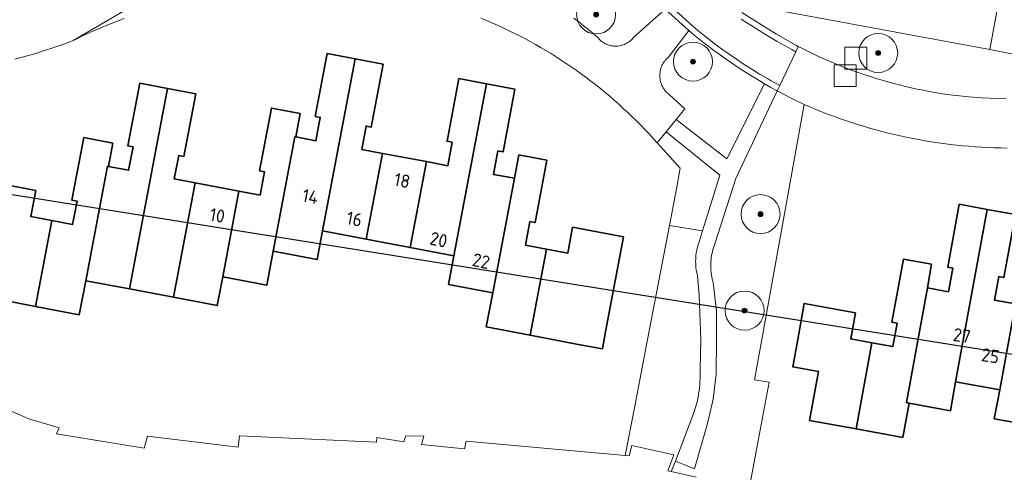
# Model space of a CAD drawing. Extents: x 154222 to 160093, y 456746 to 462495.
# Tile 186 of 254: x 158779 to 158880, y 460736 to 460783. Entities that reach past the tile are written whole.
import ezdxf
from ezdxf.enums import TextEntityAlignment as Align

# ---------------------------------------------------------------- set-up
doc = ezdxf.new("R2010")
doc.units = 0
doc.header["$LTSCALE"] = 0.75
doc.layers.get('0').update_dxf_attribs({"linetype": 'CONTINUOUS'})
doc.layers.get('DEFPOINTS').update_dxf_attribs({"linetype": 'CONTINUOUS'})
for name, color, linetype, lineweight in [('B-XX-GR-BEPLANTING_CULTUUR_BOSPLANTSOEN-GV', 252, 'CONTINUOUS', 18), ('B-XX-GR-BEPLANTING_CULTUUR_HEESTERS-GV', 252, 'CONTINUOUS', 18), ('B-XX-GR-BOOM-S', 252, 'CONTINUOUS', 25), ('B-XX-OG-BEBOUWING-GV', 6, 'CONTINUOUS', 35), ('B-XX-OG-BEBOUWING-T18', 1, 'CONTINUOUS', 18), ('B-XX-OG-TERREIN_ERF-GV', 252, 'CONTINUOUS', 18), ('B-XX-OG-WATER_SLOOT-GV', 252, 'CONTINUOUS', 18), ('B-XX-RI-GWA_RIOOLPUT-S', 252, 'CONTINUOUS', 25), ('B-XX-VH-VERHARDING_BETONSTRAATSTEEN-GV', 252, 'CONTINUOUS', 18), ('B-XX-VH-VERHARDING_STRAATBAKSTEEN-GV', 252, 'CONTINUOUS', 18)]:
    doc.layers.add(name, color=color, linetype=linetype, lineweight=lineweight)
doc.styles.add('NLCS-ISO-M-T18', font='NLCS-ISO.ttf', dxfattribs={"height": 1.8})

# ---------------------------------------------------------------- blocks, each defined once
blk = doc.blocks.new('SRI-PUT_INSPECTIEPUT_RIOOLPUT-SO')
at = {"color": 0, "linetype": 'ByBlock', "lineweight": 18}
blk.add_lwpolyline([(-1.125, -1.125), (1.125, -1.125), (1.125, 1.125), (-1.125, 1.125)], close=True, dxfattribs=at)
blk = doc.blocks.new('SGR-BOOM_01-SO')
at = {"linetype": 'ByBlock', "lineweight": 18}
h = blk.add_hatch(color=0, dxfattribs=at)
h.dxf.hatch_style = 1
edge = h.paths.add_edge_path()
edge.add_arc((0, 0), 0.25, 0, 360)
at = {"color": 0, "linetype": 'ByBlock', "lineweight": 18}
for radius in [2, 0.25]:
    blk.add_circle((0, 0), radius, dxfattribs=at)

msp = doc.modelspace()

# ---------------------------------------------------------------- linework, layer by layer
at = {"layer": 'B-XX-GR-BEPLANTING_CULTUUR_BOSPLANTSOEN-GV'}
for points in [[(158880.677, 460793.875), (158879.489, 460787.552), (158878.934, 460784.601), (158878.027, 460779.772), (158883.31, 460778.718)], [(158835.37, 460782.999), (158835.871, 460782.609), (158836.368, 460782.213), (158836.86, 460781.81), (158837.347, 460781.402), (158837.829, 460780.987), (158837.918, 460780.883), (158838.013, 460780.785), (158838.114, 460780.692), (158838.22, 460780.605), (158838.331, 460780.525), (158838.446, 460780.451), (158838.566, 460780.384), (158838.689, 460780.324), (158838.816, 460780.271), (158838.945, 460780.226), (158839.077, 460780.189), (158839.21, 460780.159), (158839.346, 460780.137), (158839.482, 460780.123), (158839.619, 460780.117), (158839.756, 460780.119), (158839.892, 460780.129), (158840.028, 460780.147), (158840.163, 460780.173), (158840.295, 460780.207), (158840.426, 460780.248), (158840.554, 460780.297), (158840.679, 460780.353), (158840.8, 460780.417), (158840.918, 460780.487), (158841.031, 460780.564), (158841.139, 460780.648), (158841.243, 460780.738), (158841.341, 460780.834), (158841.433, 460780.935), (158841.507, 460781.026), (158844.744, 460783.918)], [(158853.093, 460733.384), (158854.064, 460738.502), (158855.412, 460745.6), (158853.912, 460745.856), (158854.655, 460750), (158858.981, 460774.13), (158857.596, 460774.806), (158856.231, 460775.522), (158851.965, 460766.51), (158849.865, 460759.924), (158849.785, 460759.715), (158849.713, 460759.504), (158849.648, 460759.29), (158849.591, 460759.074), (158849.542, 460758.856), (158849.5, 460758.637), (158849.466, 460758.416), (158849.441, 460758.194), (158849.423, 460757.972), (158849.413, 460757.748), (158849.412, 460757.525), (158849.418, 460757.302), (158849.432, 460757.079), (158849.455, 460756.857), (158849.485, 460756.635), (158849.523, 460756.415), (158849.569, 460756.196), (158849.622, 460755.98), (158849.663, 460755.835), (158849.982, 460752.926), (158850, 460750), (158849.975, 460746.416), (158849.67, 460743.861), (158849.085, 460741.355), (158847.733, 460736.697), (158845.782, 460737.502), (158845.34, 460736.432), (158847.914, 460735.864)]]:
    msp.add_lwpolyline(points, dxfattribs=at)
msp.add_lwpolyline([(158848.567, 460761.151), (158845.185, 460761.685), (158842.931, 460750), (158841.608, 460743.144), (158840.632, 460738.087), (158841.043, 460738.05), (158841.303, 460739.098), (158845.635, 460738.157), (158845.012, 460736.505), (158845.34, 460736.432), (158845.782, 460737.502), (158847.71, 460742.555), (158847.89, 460743.162), (158847.969, 460743.469), (158848.04, 460743.778), (158848.103, 460744.088), (158848.158, 460744.4), (158848.205, 460744.713), (158848.244, 460745.027), (158848.276, 460745.342), (158848.299, 460745.658), (158848.315, 460745.974), (158848.322, 460746.291), (158848.322, 460746.608), (158848.313, 460746.923), (158848.313, 460746.926), (158848.375, 460750), (158848.233, 460754.538), (158848.065, 460756.488), (158848.055, 460756.524), (158848.003, 460756.732), (158847.959, 460756.942), (158847.923, 460757.154), (158847.895, 460757.366), (158847.875, 460757.58), (158847.862, 460757.794), (158847.858, 460758.009), (158847.862, 460758.223), (158847.873, 460758.437), (158847.893, 460758.651), (158847.92, 460758.864), (158847.956, 460759.075), (158847.999, 460759.285), (158848.051, 460759.494), (158848.109, 460759.7), (158848.176, 460759.904)], close=True, dxfattribs=at)
at = {"layer": 'B-XX-GR-BEPLANTING_CULTUUR_HEESTERS-GV'}
for points in [[(158883.31, 460778.718), (158878.027, 460779.772), (158850.976, 460784.767)], [(158852.613, 460783.561), (158854.323, 460782.459), (158856.138, 460781.331), (158858.001, 460780.286), (158858.195, 460780.183), (158858.389, 460780.082), (158858.939, 460779.8), (158859.494, 460779.525), (158860.051, 460779.257), (158860.612, 460778.996), (158861.176, 460778.743), (158861.744, 460778.497), (158862.315, 460778.258), (158862.888, 460778.026), (158863.465, 460777.802), (158864.044, 460777.586), (158864.627, 460777.377), (158865.212, 460777.176), (158865.799, 460776.982), (158866.389, 460776.796), (158866.981, 460776.617), (158867.576, 460776.446), (158868.172, 460776.283), (158868.771, 460776.128), (158869.372, 460775.98), (158869.974, 460775.84), (158870.579, 460775.708), (158871.185, 460775.584), (158871.792, 460775.468), (158872.401, 460775.359), (158873.012, 460775.258), (158873.623, 460775.166), (158874.236, 460775.081), (158874.595, 460775.035), (158875.875, 460774.909), (158877.158, 460774.81), (158879.694, 460774.697)]]:
    msp.add_lwpolyline(points, dxfattribs=at)
for points in [[(158847.679, 460781.289), (158847.176, 460781.709), (158845.077, 460778.988), (158844.971, 460778.897), (158844.871, 460778.799), (158844.777, 460778.696), (158844.688, 460778.588), (158844.606, 460778.475), (158844.53, 460778.358), (158844.462, 460778.236), (158844.4, 460778.111), (158844.346, 460777.982), (158844.299, 460777.851), (158844.259, 460777.716), (158844.228, 460777.58), (158844.204, 460777.443), (158844.188, 460777.304), (158844.181, 460777.165), (158844.181, 460777.025), (158844.189, 460776.885), (158844.205, 460776.747), (158844.229, 460776.609), (158844.261, 460776.473), (158844.3, 460776.339), (158844.348, 460776.207), (158844.402, 460776.079), (158844.464, 460775.954), (158844.533, 460775.832), (158844.609, 460775.715), (158844.691, 460775.602), (158844.78, 460775.494), (158844.875, 460775.391), (158844.975, 460775.294), (158845.081, 460775.203), (158845.152, 460775.148), (158846.735, 460773.668), (158845.871, 460772.595), (158851.046, 460768.551), (158854.919, 460776.258), (158854.646, 460776.417), (158854.084, 460776.752), (158853.525, 460777.094), (158852.971, 460777.442), (158852.421, 460777.797), (158851.876, 460778.159), (158851.334, 460778.528), (158850.798, 460778.903), (158850.266, 460779.285), (158849.739, 460779.673), (158849.216, 460780.068), (158848.699, 460780.469), (158848.186, 460780.876)], [(158850.352, 460766.852), (158844.849, 460771.329), (158843.915, 460770.173), (158846.277, 460767.583), (158845.944, 460765.617), (158845.185, 460761.685), (158848.567, 460761.151)]]:
    msp.add_lwpolyline(points, close=True, dxfattribs=at)
at = {"layer": 'B-XX-OG-BEBOUWING-GV'}
for points in [[(158812.934, 460778.807), (158810.064, 460779.351), (158808.84, 460772.903), (158809.367, 460772.803), (158808.912, 460770.4), (158806.86, 460770.789), (158806.762, 460770.808), (158804.533, 460759.049), (158809.028, 460758.196), (158809.585, 460761.145)], [(158815.817, 460778.261), (158812.934, 460778.807), (158809.585, 460761.145), (158814.08, 460760.294), (158815.75, 460769.105), (158813.611, 460769.51), (158814.067, 460771.913), (158814.594, 460771.811)], [(158826.418, 460776.251), (158823.582, 460776.789), (158822.363, 460770.343), (158822.888, 460770.242), (158822.433, 460767.839), (158820.246, 460768.253), (158818.575, 460759.442), (158823.068, 460758.591), (158823.071, 460758.591)], [(158793.71, 460775.771), (158790.861, 460776.312), (158789.64, 460769.873), (158790.168, 460769.773), (158789.712, 460767.37), (158787.639, 460767.765), (158787.541, 460767.784), (158785.314, 460756.032), (158789.806, 460755.177)], [(158796.596, 460775.223), (158793.71, 460775.771), (158789.806, 460755.177), (158794.3, 460754.322), (158796.529, 460766.076), (158794.393, 460766.48), (158794.848, 460768.884), (158795.376, 460768.784)], [(158829.328, 460775.7), (158826.418, 460776.251), (158823.071, 460758.591), (158823.068, 460758.591), (158822.511, 460755.643), (158827.046, 460754.785), (158829.273, 460766.543), (158827.122, 460766.95), (158827.578, 460769.353), (158828.107, 460769.253)], [(158807.316, 460773.192), (158804.345, 460773.755), (158803.124, 460767.316), (158803.652, 460767.217), (158803.196, 460764.813), (158801.023, 460765.225), (158799.353, 460756.415), (158803.871, 460755.555), (158804.533, 460759.049), (158806.762, 460770.808), (158806.86, 460770.789)], [(158788.096, 460770.164), (158785.118, 460770.732), (158783.894, 460764.293), (158784.423, 460764.192), (158783.965, 460761.788), (158781.816, 460762.197), (158780.146, 460753.386), (158784.65, 460752.529), (158785.314, 460756.032), (158787.541, 460767.784), (158787.639, 460767.765)], [(158820.246, 460768.253), (158815.75, 460769.105), (158814.08, 460760.294), (158818.575, 460759.442)], [(158832.6, 460768.403), (158829.728, 460768.946), (158829.273, 460766.543), (158827.046, 460754.785), (158826.382, 460751.282), (158830.876, 460750.43), (158832.557, 460759.28), (158830.403, 460759.689), (158830.858, 460762.092), (158831.388, 460761.991)], [(158780.182, 460765.277), (158774.945, 460766.268), (158773.72, 460759.8), (158776.357, 460759.299), (158775.404, 460754.288), (158780.146, 460753.386), (158781.816, 460762.197), (158779.676, 460762.605)], [(158801.023, 460765.225), (158796.529, 460766.076), (158794.3, 460754.322), (158798.794, 460753.467), (158799.353, 460756.415)], [(158877.749, 460763.356), (158874.888, 460763.878), (158873.711, 460757.412), (158874.241, 460757.315), (158873.801, 460754.902), (158871.62, 460755.299), (158869.474, 460743.507), (158869.742, 460743.458), (158873.988, 460742.682), (158874.525, 460745.634)], [(158880.648, 460762.828), (158877.749, 460763.356), (158874.525, 460745.634), (158879.039, 460744.809), (158880.647, 460753.654), (158878.502, 460754.044), (158878.94, 460756.458), (158879.471, 460756.362)], [(158832.557, 460759.28), (158830.876, 460750.43), (158835.635, 460749.528), (158838.291, 460749.025), (158838.621, 460750.764), (158840.472, 460760.524), (158835.239, 460761.514), (158834.736, 460758.867)], [(158872.059, 460757.71), (158869.169, 460758.239), (158867.989, 460751.773), (158868.521, 460751.676), (158868.214, 460749.999), (158868.079, 460749.262), (158865.92, 460749.656), (158864.31, 460740.807), (158869.098, 460739.933), (158869.742, 460743.458), (158869.474, 460743.507), (158871.62, 460755.299)], [(158864.258, 460752.734), (158859, 460753.688), (158858.329, 460750), (158857.819, 460747.193), (158860.467, 460746.709), (158859.549, 460741.677), (158864.31, 460740.807), (158865.92, 460749.656), (158863.771, 460750.049)], [(158885.161, 460752.834), (158880.647, 460753.654), (158879.039, 460744.809), (158878.486, 460741.861), (158882.938, 460741.047), (158883.014, 460741.034)]]:
    msp.add_lwpolyline(points, close=True, dxfattribs=at)
at = {"layer": 'B-XX-OG-TERREIN_ERF-GV'}
for points in [[(158850.976, 460784.767), (158878.027, 460779.772), (158878.934, 460784.601)], [(158773.984, 460744.249), (158779.486, 460741.839), (158782.569, 460740.917), (158782.308, 460740.292), (158791.313, 460738.833), (158791.653, 460740.062), (158800.94, 460738.946), (158801.08, 460740.114), (158815.119, 460739.448), (158815.159, 460739.931), (158817.939, 460739.491), (158818.139, 460740.096), (158819.972, 460740.078), (158819.752, 460739.192), (158824.163, 460738.774), (158824.323, 460739.56), (158840.632, 460738.087), (158841.608, 460743.144), (158842.931, 460750), (158845.185, 460761.685), (158845.944, 460765.617), (158846.277, 460767.583), (158843.915, 460770.173), (158843.501, 460770.637), (158843.081, 460771.095), (158842.655, 460771.547), (158842.224, 460771.995), (158841.787, 460772.436), (158841.344, 460772.872), (158840.895, 460773.302), (158840.441, 460773.727), (158839.982, 460774.145), (158839.517, 460774.558), (158839.047, 460774.964), (158838.572, 460775.365), (158838.091, 460775.759), (158837.606, 460776.147), (158837.116, 460776.529), (158836.62, 460776.904), (158836.12, 460777.273), (158835.616, 460777.636), (158835.106, 460777.992), (158834.593, 460778.341), (158834.074, 460778.684), (158833.552, 460779.02), (158833.025, 460779.35), (158832.493, 460779.672), (158831.958, 460779.988), (158831.419, 460780.297), (158830.876, 460780.598), (158830.328, 460780.893), (158829.778, 460781.181), (158829.223, 460781.461), (158828.665, 460781.735), (158828.104, 460782.001), (158827.539, 460782.26), (158826.97, 460782.512), (158826.399, 460782.756), (158825.825, 460782.993)], [(158789.242, 460782.966), (158788.625, 460782.73), (158788.011, 460782.487), (158787.401, 460782.236), (158786.793, 460781.977), (158786.189, 460781.712), (158785.587, 460781.439), (158784.99, 460781.159), (158784.395, 460780.871), (158784.022, 460780.686), (158783.689, 460780.559), (158783.07, 460780.33), (158782.449, 460780.109), (158781.824, 460779.895), (158781.197, 460779.688), (158780.568, 460779.49), (158779.936, 460779.299), (158779.302, 460779.115), (158778.666, 460778.939), (158778.028, 460778.771)], [(158774.945, 460766.268), (158780.182, 460765.277), (158779.676, 460762.605), (158781.816, 460762.197), (158783.965, 460761.788), (158784.423, 460764.192), (158783.894, 460764.293), (158785.118, 460770.732), (158788.096, 460770.164), (158787.639, 460767.765), (158789.712, 460767.37), (158790.168, 460769.773), (158789.64, 460769.873), (158790.861, 460776.312), (158793.71, 460775.771), (158796.596, 460775.223), (158795.376, 460768.784), (158794.848, 460768.884), (158794.393, 460766.48), (158796.529, 460766.076), (158801.023, 460765.225), (158803.196, 460764.813), (158803.652, 460767.217), (158803.124, 460767.316), (158804.345, 460773.755), (158807.316, 460773.192), (158806.86, 460770.789), (158808.912, 460770.4), (158809.367, 460772.803), (158808.84, 460772.903), (158810.064, 460779.351), (158812.934, 460778.807), (158815.817, 460778.261), (158814.594, 460771.811), (158814.067, 460771.913), (158813.611, 460769.51), (158815.75, 460769.105), (158820.246, 460768.253), (158822.433, 460767.839), (158822.888, 460770.242), (158822.363, 460770.343), (158823.582, 460776.789), (158826.418, 460776.251), (158829.328, 460775.7), (158828.107, 460769.253), (158827.578, 460769.353), (158827.122, 460766.95), (158829.273, 460766.543), (158829.728, 460768.946), (158832.6, 460768.403), (158831.388, 460761.991), (158830.858, 460762.092), (158830.403, 460759.689), (158832.557, 460759.28), (158834.736, 460758.867), (158835.239, 460761.514), (158840.472, 460760.524), (158838.621, 460750.764), (158838.291, 460749.025), (158835.635, 460749.528), (158830.876, 460750.43), (158826.382, 460751.282), (158827.046, 460754.785), (158822.511, 460755.643), (158823.068, 460758.591), (158818.575, 460759.442), (158814.08, 460760.294), (158809.585, 460761.145), (158809.028, 460758.196), (158804.533, 460759.049), (158803.871, 460755.555), (158799.353, 460756.415), (158798.794, 460753.467), (158794.3, 460754.322), (158789.806, 460755.177), (158785.314, 460756.032), (158784.65, 460752.529), (158780.146, 460753.386), (158775.404, 460754.288)], [(158879.802, 460769.65), (158879.153, 460769.66), (158878.503, 460769.677), (158877.854, 460769.703), (158877.205, 460769.737), (158876.556, 460769.779), (158875.908, 460769.828), (158875.261, 460769.886), (158874.615, 460769.952), (158873.969, 460770.025), (158873.324, 460770.107), (158872.68, 460770.196), (158872.038, 460770.293), (158871.397, 460770.399), (158870.757, 460770.512), (158870.118, 460770.633), (158869.481, 460770.762), (158868.846, 460770.898), (158868.212, 460771.043), (158867.581, 460771.195), (158866.951, 460771.355), (158866.323, 460771.523), (158865.697, 460771.698), (158865.074, 460771.882), (158864.453, 460772.073), (158863.834, 460772.271), (158863.218, 460772.477), (158862.604, 460772.691), (158861.993, 460772.912), (158861.385, 460773.141), (158860.779, 460773.377), (158860.177, 460773.621), (158859.577, 460773.872), (158858.981, 460774.13), (158854.655, 460750), (158853.912, 460745.856), (158855.412, 460745.6), (158854.064, 460738.502), (158853.093, 460733.384)], [(158882.938, 460741.047), (158878.486, 460741.861), (158879.039, 460744.809), (158874.525, 460745.634), (158873.988, 460742.682), (158869.742, 460743.458), (158869.098, 460739.933), (158864.31, 460740.807), (158859.549, 460741.677), (158860.467, 460746.709), (158857.819, 460747.193), (158858.329, 460750), (158859, 460753.688), (158864.258, 460752.734), (158863.771, 460750.049), (158865.92, 460749.656), (158868.079, 460749.262), (158868.214, 460749.999), (158868.521, 460751.676), (158867.989, 460751.773), (158869.169, 460758.239), (158872.059, 460757.71), (158871.62, 460755.299), (158873.801, 460754.902), (158874.241, 460757.315), (158873.711, 460757.412), (158874.888, 460763.878), (158877.749, 460763.356), (158880.648, 460762.828), (158879.471, 460756.362), (158878.94, 460756.458), (158878.502, 460754.044), (158880.647, 460753.654)]]:
    msp.add_lwpolyline(points, dxfattribs=at)
at = {"layer": 'B-XX-OG-WATER_SLOOT-GV'}
msp.add_lwpolyline([(158847.914, 460735.864), (158845.34, 460736.432), (158845.012, 460736.505), (158845.635, 460738.157), (158841.303, 460739.098), (158841.043, 460738.05), (158840.632, 460738.087), (158824.323, 460739.56), (158824.163, 460738.774), (158819.752, 460739.192), (158819.972, 460740.078), (158818.139, 460740.096), (158817.939, 460739.491), (158815.159, 460739.931), (158815.119, 460739.448), (158801.08, 460740.114), (158800.94, 460738.946), (158791.653, 460740.062), (158791.313, 460738.833), (158782.308, 460740.292), (158782.569, 460740.917), (158779.486, 460741.839), (158773.984, 460744.249)], dxfattribs=at)
at = {"layer": 'B-XX-VH-VERHARDING_BETONSTRAATSTEEN-GV'}
for points in [[(158778.028, 460778.771), (158778.666, 460778.939), (158779.302, 460779.115), (158779.936, 460779.299), (158780.568, 460779.49), (158781.197, 460779.688), (158781.824, 460779.895), (158782.449, 460780.109), (158783.07, 460780.33), (158783.689, 460780.559), (158784.022, 460780.686), (158800.809, 460790.516)], [(158879.694, 460774.697), (158877.158, 460774.81), (158875.875, 460774.909), (158874.595, 460775.035), (158874.236, 460775.081), (158873.623, 460775.166), (158873.012, 460775.258), (158872.401, 460775.359), (158871.792, 460775.468), (158871.185, 460775.584), (158870.579, 460775.708), (158869.974, 460775.84), (158869.372, 460775.98), (158868.771, 460776.128), (158868.172, 460776.283), (158867.576, 460776.446), (158866.981, 460776.617), (158866.389, 460776.796), (158865.799, 460776.982), (158865.212, 460777.176), (158864.627, 460777.377), (158864.044, 460777.586), (158863.465, 460777.802), (158862.888, 460778.026), (158862.315, 460778.258), (158861.744, 460778.497), (158861.176, 460778.743), (158860.612, 460778.996), (158860.051, 460779.257), (158859.494, 460779.525), (158858.939, 460779.8), (158858.389, 460780.082), (158858.132, 460779.539), (158856.488, 460776.065), (158856.231, 460775.522), (158857.596, 460774.806), (158858.981, 460774.13), (158859.577, 460773.872), (158860.177, 460773.621), (158860.779, 460773.377), (158861.385, 460773.141), (158861.993, 460772.912), (158862.604, 460772.691), (158863.218, 460772.477), (158863.834, 460772.271), (158864.453, 460772.073), (158865.074, 460771.882), (158865.697, 460771.698), (158866.323, 460771.523), (158866.951, 460771.355), (158867.581, 460771.195), (158868.212, 460771.043), (158868.846, 460770.898), (158869.481, 460770.762), (158870.118, 460770.633), (158870.757, 460770.512), (158871.397, 460770.399), (158872.038, 460770.293), (158872.68, 460770.196), (158873.324, 460770.107), (158873.969, 460770.025), (158874.615, 460769.952), (158875.261, 460769.886), (158875.908, 460769.828), (158876.556, 460769.779), (158877.205, 460769.737), (158877.854, 460769.703), (158878.503, 460769.677), (158879.153, 460769.66), (158879.802, 460769.65)]]:
    msp.add_lwpolyline(points, dxfattribs=at)
at = {"layer": 'B-XX-VH-VERHARDING_STRAATBAKSTEEN-GV'}
for points in [[(158800.809, 460790.516), (158784.022, 460780.686), (158784.395, 460780.871), (158784.99, 460781.159), (158785.587, 460781.439), (158786.189, 460781.712), (158786.793, 460781.977), (158787.401, 460782.236), (158788.011, 460782.487), (158788.625, 460782.73), (158789.242, 460782.966)], [(158825.825, 460782.993), (158826.399, 460782.756), (158826.97, 460782.512), (158827.539, 460782.26), (158828.104, 460782.001), (158828.665, 460781.735), (158829.223, 460781.461), (158829.778, 460781.181), (158830.328, 460780.893), (158830.876, 460780.598), (158831.419, 460780.297), (158831.958, 460779.988), (158832.493, 460779.672), (158833.025, 460779.35), (158833.552, 460779.02), (158834.074, 460778.684), (158834.593, 460778.341), (158835.106, 460777.992), (158835.616, 460777.636), (158836.12, 460777.273), (158836.62, 460776.904), (158837.116, 460776.529), (158837.606, 460776.147), (158838.091, 460775.759), (158838.572, 460775.365), (158839.047, 460774.964), (158839.517, 460774.558), (158839.982, 460774.145), (158840.441, 460773.727), (158840.895, 460773.302), (158841.344, 460772.872), (158841.787, 460772.436), (158842.224, 460771.995), (158842.655, 460771.547), (158843.081, 460771.095), (158843.501, 460770.637), (158843.915, 460770.173), (158844.849, 460771.329), (158845.871, 460772.595), (158846.735, 460773.668), (158845.152, 460775.148), (158845.081, 460775.203), (158844.975, 460775.294), (158844.875, 460775.391), (158844.78, 460775.494), (158844.691, 460775.602), (158844.609, 460775.715), (158844.533, 460775.832), (158844.464, 460775.954), (158844.402, 460776.079), (158844.348, 460776.207), (158844.3, 460776.339), (158844.261, 460776.473), (158844.229, 460776.609), (158844.205, 460776.747), (158844.189, 460776.885), (158844.181, 460777.025), (158844.181, 460777.165), (158844.188, 460777.304), (158844.204, 460777.443), (158844.228, 460777.58), (158844.259, 460777.716), (158844.299, 460777.851), (158844.346, 460777.982), (158844.4, 460778.111), (158844.462, 460778.236), (158844.53, 460778.358), (158844.606, 460778.475), (158844.688, 460778.588), (158844.777, 460778.696), (158844.871, 460778.799), (158844.971, 460778.897), (158845.077, 460778.988), (158847.176, 460781.709), (158844.744, 460783.918), (158841.507, 460781.026), (158841.433, 460780.935), (158841.341, 460780.834), (158841.243, 460780.738), (158841.139, 460780.648), (158841.031, 460780.564), (158840.918, 460780.487), (158840.8, 460780.417), (158840.679, 460780.353), (158840.554, 460780.297), (158840.426, 460780.248), (158840.295, 460780.207), (158840.163, 460780.173), (158840.028, 460780.147), (158839.892, 460780.129), (158839.756, 460780.119), (158839.619, 460780.117), (158839.482, 460780.123), (158839.346, 460780.137), (158839.21, 460780.159), (158839.077, 460780.189), (158838.945, 460780.226), (158838.816, 460780.271), (158838.689, 460780.324), (158838.566, 460780.384), (158838.446, 460780.451), (158838.331, 460780.525), (158838.22, 460780.605), (158838.114, 460780.692), (158838.013, 460780.785), (158837.918, 460780.883), (158837.829, 460780.987), (158837.347, 460781.402), (158836.86, 460781.81), (158836.368, 460782.213), (158835.871, 460782.609), (158835.37, 460782.999)], [(158844.744, 460783.918), (158847.176, 460781.709), (158847.679, 460781.289), (158848.186, 460780.876), (158848.699, 460780.469), (158849.216, 460780.068), (158849.739, 460779.673), (158850.266, 460779.285), (158850.798, 460778.903), (158851.334, 460778.528), (158851.876, 460778.159), (158852.421, 460777.797), (158852.971, 460777.442), (158853.525, 460777.094), (158854.084, 460776.752), (158854.646, 460776.417), (158854.919, 460776.258), (158855.572, 460775.885), (158856.231, 460775.522), (158856.488, 460776.065), (158856.169, 460776.239), (158855.851, 460776.416), (158855.535, 460776.595), (158855.22, 460776.777), (158854.415, 460777.253), (158853.618, 460777.743), (158852.83, 460778.247), (158852.051, 460778.765), (158851.281, 460779.296), (158850.521, 460779.841), (158849.77, 460780.4), (158849.029, 460780.971), (158848.299, 460781.556), (158847.579, 460782.153), (158845.116, 460784.389)], [(158845.116, 460784.389), (158847.579, 460782.153), (158848.299, 460781.556), (158849.029, 460780.971), (158849.77, 460780.4), (158850.521, 460779.841), (158851.281, 460779.296), (158852.051, 460778.765), (158852.83, 460778.247), (158853.618, 460777.743), (158854.415, 460777.253), (158855.22, 460776.777), (158855.535, 460776.595), (158855.851, 460776.416), (158856.169, 460776.239), (158856.488, 460776.065), (158858.132, 460779.539), (158858.029, 460779.593), (158857.925, 460779.647), (158857.822, 460779.701), (158857.719, 460779.756), (158856.963, 460780.167), (158856.214, 460780.592), (158855.472, 460781.03), (158854.739, 460781.481), (158854.014, 460781.945), (158853.51, 460782.255), (158853.011, 460782.573), (158852.517, 460782.9)], [(158852.517, 460782.9), (158853.011, 460782.573), (158853.51, 460782.255), (158854.014, 460781.945), (158854.739, 460781.481), (158855.472, 460781.03), (158856.214, 460780.592), (158856.963, 460780.167), (158857.719, 460779.756), (158857.822, 460779.701), (158857.925, 460779.647), (158858.029, 460779.593), (158858.132, 460779.539), (158858.389, 460780.082), (158858.195, 460780.183), (158858.001, 460780.286), (158856.138, 460781.331), (158854.323, 460782.459), (158852.613, 460783.561)]]:
    msp.add_lwpolyline(points, dxfattribs=at)
msp.add_lwpolyline([(158855.572, 460775.885), (158854.919, 460776.258), (158851.046, 460768.551), (158845.871, 460772.595), (158844.849, 460771.329), (158850.352, 460766.852), (158848.567, 460761.151), (158848.176, 460759.904), (158848.109, 460759.7), (158848.051, 460759.494), (158847.999, 460759.285), (158847.956, 460759.075), (158847.92, 460758.864), (158847.893, 460758.651), (158847.873, 460758.437), (158847.862, 460758.223), (158847.858, 460758.009), (158847.862, 460757.794), (158847.875, 460757.58), (158847.895, 460757.366), (158847.923, 460757.154), (158847.959, 460756.942), (158848.003, 460756.732), (158848.055, 460756.524), (158848.065, 460756.488), (158848.233, 460754.538), (158848.375, 460750), (158848.313, 460746.926), (158848.313, 460746.923), (158848.322, 460746.608), (158848.322, 460746.291), (158848.315, 460745.974), (158848.299, 460745.658), (158848.276, 460745.342), (158848.244, 460745.027), (158848.205, 460744.713), (158848.158, 460744.4), (158848.103, 460744.088), (158848.04, 460743.778), (158847.969, 460743.469), (158847.89, 460743.162), (158847.71, 460742.555), (158845.782, 460737.502), (158847.733, 460736.697), (158849.085, 460741.355), (158849.67, 460743.861), (158849.975, 460746.416), (158850, 460750), (158849.982, 460752.926), (158849.663, 460755.835), (158849.622, 460755.98), (158849.569, 460756.196), (158849.523, 460756.415), (158849.485, 460756.635), (158849.455, 460756.857), (158849.432, 460757.079), (158849.418, 460757.302), (158849.412, 460757.525), (158849.413, 460757.748), (158849.423, 460757.972), (158849.441, 460758.194), (158849.466, 460758.416), (158849.5, 460758.637), (158849.542, 460758.856), (158849.591, 460759.074), (158849.648, 460759.29), (158849.713, 460759.504), (158849.785, 460759.715), (158849.865, 460759.924), (158851.965, 460766.51), (158856.231, 460775.522)], close=True, dxfattribs=at)
at = {"layer": 'DEFPOINTS', "flags": 128}
msp.add_lwpolyline([(157498.69, 460511.773), (157666.489, 461268.413), (158141.33, 461489.21), (159256.935, 461205.939), (159206.487, 460696.309), (158205.708, 460856.251), (158144.02, 460363.33)], close=True, dxfattribs=at)

# ---------------------------------------------------------------- block references
at = {"layer": 'B-XX-GR-BOOM-S'}
for p in [(158837.653, 460783.364), (158866.581, 460779.408), (158847.581, 460778.524), (158854.513, 460762.869), (158852.876, 460752.96)]:
    msp.add_blockref('SGR-BOOM_01-SO', p, dxfattribs=at)
at = {"layer": 'B-XX-RI-GWA_RIOOLPUT-S'}
for p in [(158864.292, 460778.889), (158863.182, 460777.088)]:
    msp.add_blockref('SRI-PUT_INSPECTIEPUT_RIOOLPUT-SO', p, dxfattribs=at)

# ---------------------------------------------------------------- texts
at = {"layer": 'B-XX-OG-BEBOUWING-T18', "style": 'NLCS-ISO-M-T18'}
for s, rotation, p in [('18', 349.1, (158817.763, 460766.315)), ('14', 349.1, (158808.344, 460764.674)), ('10', 349.9, (158798.805, 460762.728)), ('16', 349.1, (158812.858, 460762.364)), ('20', 347.4, (158821.504, 460760.236)), ('22', 347.4, (158825.863, 460758.047)), ('27', 351.1, (158875.163, 460750.388)), ('25', 351.1, (158878.092, 460748.32))]:
    msp.add_text(s, height=1.35, rotation=rotation, dxfattribs=at).set_placement(p, align=Align.MIDDLE_CENTER)

doc.saveas('drawing.dxf')
